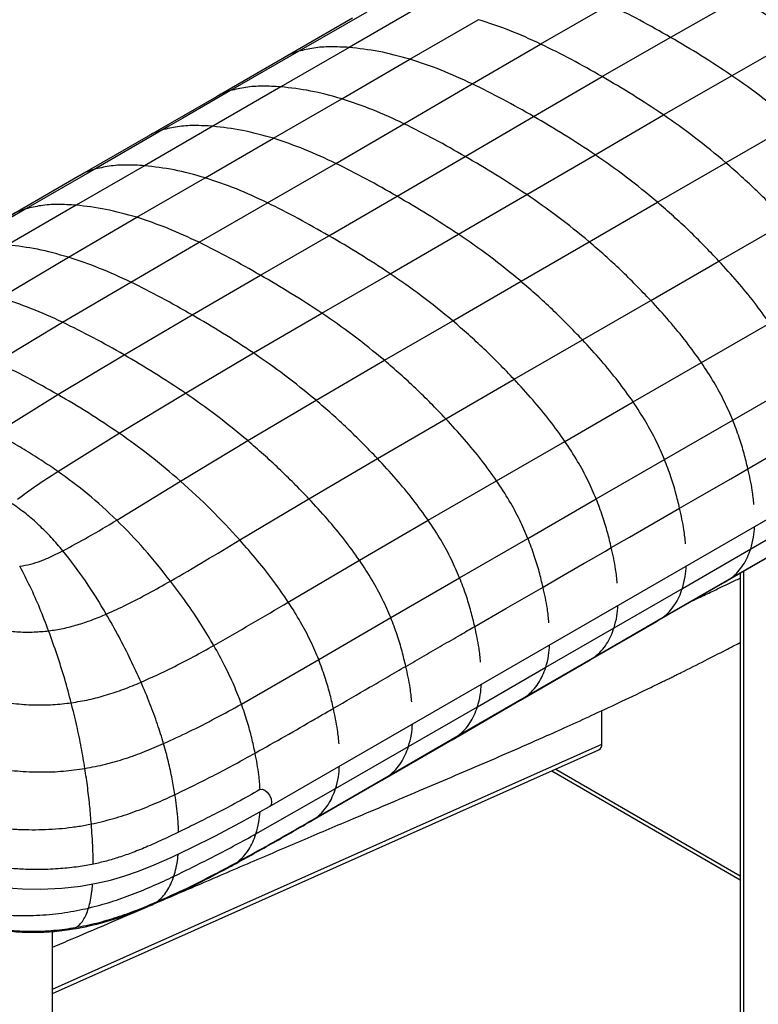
# Paper-space layout '_Isometric' of a CAD drawing. Header units: millimetres. Extents: x -373 to 687, y -154 to 896.
# Tile 10 of 15: x 262 to 451, y 133 to 385. Entities that reach past the tile are written whole.
import ezdxf

# ---------------------------------------------------------------- set-up
doc = ezdxf.new("R2010")
doc.units = ezdxf.units.MM

psp = doc.layouts.new('_Isometric')

# ---------------------------------------------------------------- linework, layer by layer
at = {"color": 7, "linetype": 'Continuous', "lineweight": 25}
for p, q in [((413.06, 389.34), (395.48, 379.26)), ((446.38, 390.93), (428.84, 380.95)), ((350.83, 387.47), (333.38, 377.4)), ((363.8, 388.47), (346.31, 378.38)), ((347.21, 385.91), (329.75, 375.83)), ((361.93, 375.35), (379.46, 385.5)), ((377.92, 369.05), (395.48, 379.26)), ((428.84, 380.95), (411.26, 370.89)), ((462.12, 381.16), (444.6, 371.13)), ((333.38, 377.4), (315.9, 367.31)), ((346.31, 378.38), (328.82, 368.27)), ((329.75, 375.83), (312.27, 365.74)), ((344.42, 365.19), (361.93, 375.35)), ((325.9, 183.61), (649.46, 370.39)), ((360.4, 358.81), (377.92, 369.05)), ((393.68, 360.66), (411.26, 370.89)), ((444.6, 371.13), (427.04, 361.05)), ((328.82, 368.27), (311.31, 358.16)), ((312.25, 365.73), (294.74, 355.63)), ((326.89, 355.06), (344.42, 365.19)), ((342.88, 348.64), (360.4, 358.81)), ((376.14, 350.38), (393.68, 360.66)), ((409.46, 350.85), (427.04, 361.05)), ((460.59, 358.89), (443.06, 348.78)), ((298.39, 357.2), (280.86, 347.08)), ((311.31, 358.16), (293.78, 348.04)), ((294.76, 355.63), (277.23, 345.52)), ((309.37, 344.93), (326.9, 355.06)), ((325.35, 338.52), (342.88, 348.64)), ((358.62, 340.2), (376.14, 350.38)), ((391.91, 340.62), (409.46, 350.85)), ((425.52, 338.64), (443.06, 348.78)), ((280.86, 347.08), (263.33, 336.96)), ((293.78, 348.04), (276.24, 337.9)), ((277.23, 345.52), (259.68, 335.38)), ((291.83, 334.79), (309.37, 344.93)), ((307.81, 328.38), (325.35, 338.52)), ((341.09, 330.07), (358.62, 340.2)), ((374.38, 330.46), (391.91, 340.62)), ((407.98, 328.5), (425.52, 338.64)), ((263.33, 336.96), (245.8, 326.81)), ((276.24, 337.9), (258.7, 327.7)), ((274.27, 324.56), (291.83, 334.79)), ((441.24, 323.58), (458.73, 333.67)), ((323.56, 319.94), (341.09, 330.07)), ((356.85, 320.33), (374.38, 330.46)), ((390.45, 318.37), (407.98, 328.5)), ((290.26, 318.18), (307.81, 328.38)), ((256.76, 314.17), (274.27, 324.56)), ((423.74, 313.48), (441.24, 323.58)), ((306.01, 309.76), (323.56, 319.94)), ((339.31, 310.2), (356.85, 320.33)), ((372.92, 308.24), (390.45, 318.37)), ((272.76, 307.88), (290.26, 318.18)), ((436.76, 297.54), (471.69, 317.7)), ((406.22, 303.36), (423.74, 313.48)), ((288.54, 299.52), (306.01, 309.76)), ((321.77, 299.99), (339.31, 310.2)), ((355.38, 298.11), (372.92, 308.24)), ((255.72, 297.63), (272.76, 307.88)), ((388.7, 293.24), (406.22, 303.36)), ((271.54, 289.32), (288.54, 299.52)), ((304.3, 289.67), (321.77, 299.99)), ((337.83, 287.87), (355.38, 298.11)), ((419.25, 287.43), (436.76, 297.54)), ((371.16, 283.11), (388.7, 293.24)), ((444.8, 282.77), (462.29, 292.87)), ((255.69, 279.47), (271.54, 289.32)), ((287.29, 279.4), (304.3, 289.67)), ((320.31, 277.49), (337.83, 287.87)), ((401.72, 277.31), (419.25, 287.43)), ((353.6, 272.91), (371.16, 283.11)), ((427.28, 272.66), (444.8, 282.77)), ((271.56, 269.59), (287.29, 279.4)), ((303.08, 267.08), (320.31, 277.49)), ((384.19, 267.19), (401.72, 277.31)), ((336.01, 262.59), (353.6, 272.91)), ((409.75, 262.54), (427.28, 272.66)), ((286.69, 257.11), (303.08, 267.08)), ((366.64, 257.05), (384.19, 267.19)), ((318.25, 252.01), (336.01, 262.59)), ((392.22, 252.42), (409.75, 262.54)), ((449.41, 249.71), (466.96, 259.84)), ((348.99, 246.8), (366.64, 257.05)), ((374.69, 242.3), (392.22, 252.42)), ((442.87, 241.26), (460.42, 251.39)), ((444.47, 242.3), (462.01, 252.43)), ((431.87, 239.59), (449.41, 249.71)), ((330.72, 236.08), (348.99, 246.8)), ((446.72, 243.48), (446.72, 14.7)), ((447.6, 243.99), (447.6, 13.47)), ((357.01, 232.08), (374.69, 242.3)), ((425.34, 231.14), (442.88, 241.26)), ((426.93, 232.17), (444.47, 242.3)), ((442.86, 241.29), (444.47, 242.3)), ((414.34, 229.47), (431.87, 239.59)), ((338.51, 221.31), (357.01, 232.08)), ((407.8, 221.01), (425.34, 231.13)), ((409.4, 222.05), (426.93, 232.17)), ((425.32, 231.16), (426.93, 232.17)), ((396.81, 219.34), (414.34, 229.47)), ((318.69, 209.9), (338.51, 221.31)), ((390.28, 210.9), (407.81, 221.02)), ((391.87, 211.93), (409.4, 222.05)), ((407.79, 221.04), (409.4, 222.05)), ((379.28, 209.22), (396.81, 219.34)), ((372.74, 200.77), (390.27, 210.89)), ((374.33, 201.81), (391.87, 211.93)), ((390.26, 210.92), (391.87, 211.93)), ((361.57, 199.01), (379.28, 209.22)), ((411.18, 199.58), (411.18, 208.22)), ((270.17, 136.73), (411.18, 199.58)), ((354.94, 190.5), (372.74, 200.77)), ((356.64, 191.6), (374.33, 201.81)), ((372.73, 200.8), (374.33, 201.81)), ((270.17, 135.62), (410.46, 198.15)), ((342.85, 188.21), (361.57, 199.01)), ((398.36, 192.75), (446.72, 164.84)), ((399.35, 193.19), (446.72, 165.85)), ((336.27, 179.73), (355.05, 190.56)), ((337.96, 180.83), (356.64, 191.6)), ((355.03, 190.59), (356.64, 191.6)), ((322.42, 176.62), (342.85, 188.21)), ((336.37, 179.82), (337.96, 180.83)), ((316.03, 168.35), (317.69, 169.39)), ((274.59, 152.05), (276.13, 152.58)), ((270.17, -132.26), (270.17, 151.57))]:
    psp.add_line(p, q, dxfattribs=at)
at = {"color": 7, "linetype": 'Continuous', "lineweight": 25, "flags": 128}
for points in [[(315.9, 367.31), (308.95, 363.3), (303.67, 360.25), (300.09, 358.18), (298.39, 357.2)], [(448.69, 270.28), (453.37, 272.98), (458.05, 275.68), (466.22, 280.4)], [(431.16, 260.16), (434.7, 262.2), (441.7, 266.24), (444.27, 267.73), (448.69, 270.28)], [(413.63, 250.04), (418.31, 252.74), (422.99, 255.44), (431.16, 260.16)], [(396.1, 239.92), (399.76, 242.03), (406.69, 246.04), (407.78, 246.66), (412.12, 249.17), (413.63, 250.04)], [(378.57, 229.8), (381.22, 231.33), (386.53, 234.4), (391.32, 237.16), (396.1, 239.92)], [(323.41, 187.95), (323.98, 188.06), (324.65, 187.82)], [(324.65, 187.82), (325.33, 187.27), (325.9, 186.5), (326.29, 185.62), (326.42, 184.76), (326.29, 184.05), (325.9, 183.61), (325.9, 183.61)], [(257.56, 162.87), (262.47, 162.53), (267.2, 162.46), (272.59, 162.7), (277.35, 163.21), (281.5, 163.92), (285.06, 164.74), (288.46, 165.73), (292.22, 167.02), (296.3, 168.66), (300.79, 170.67), (305.97, 173.15), (311.85, 176.06), (318.47, 179.5), (325.9, 183.61), (325.9, 183.61)]]:
    psp.add_lwpolyline(points, dxfattribs=at)
at = {"color": 7, "linetype": 'Continuous', "lineweight": 25}
psp.add_arc((409.78, 199.39), 1.42, 298.9505, 7.7827, dxfattribs=at)
for points, knots in [([(280.81, 426.41), (278.54, 426.49), (275.13, 426.63), (270.4, 426.31), (262.44, 425.17), (249.98, 422.79), (232.99, 419.07), (215.8, 414.61), (197.14, 408.74), (177.12, 401.77), (155.74, 393.74), (134.26, 385.11), (112.73, 376.17), (91.14, 366.9), (69.52, 357.06), (47.87, 346.56), (28.61, 336.6), (11.75, 327.64), (-2.7, 319.75), (-15.33, 312.3), (-26.11, 305.48), (-35.05, 299.51), (-43.94, 293.11), (-52.75, 286.17), (-60.87, 279.11), (-68.27, 271.94), (-74.97, 264.79), (-81.58, 257.37), (-87.59, 250.27), (-92.87, 243.36), (-97.19, 236.58), (-100.36, 230.63), (-102.58, 225.77), (-104.19, 221.78), (-105.61, 217.48), (-106.53, 213.59), (-106.64, 211.41), (-106.67, 210.66)], [0, 0, 0, 0, 0.018868, 0.028333, 0.037802, 0.081163, 0.12453, 0.168097, 0.211669, 0.264639, 0.317619, 0.370595, 0.423736, 0.476878, 0.530012, 0.582964, 0.635916, 0.671229, 0.706541, 0.741835, 0.763685, 0.785587, 0.807471, 0.829303, 0.851094, 0.86878, 0.88647, 0.90439, 0.922302, 0.936084, 0.950082, 0.963877, 0.97092, 0.977961, 0.986554, 0.99535, 1, 1, 1, 1]), ([(428.84, 380.95), (426.22, 382.45), (420.95, 385.45), (415.7, 388.04), (413.06, 389.34)], [0, 0, 0, 0, 0.497587, 1, 1, 1, 1]), ([(462.12, 381.16), (459.49, 382.89), (454.25, 386.34), (449, 389.41), (446.38, 390.93)], [0, 0, 0, 0, 0.502511, 1, 1, 1, 1]), ([(395.48, 379.26), (392.81, 380.48), (387.43, 382.93), (382.13, 384.64), (379.46, 385.5)], [0, 0, 0, 0, 0.495112, 1, 1, 1, 1]), ([(411.26, 370.89), (408.64, 372.39), (403.37, 375.39), (398.12, 377.97), (395.48, 379.26)], [0, 0, 0, 0, 0.497638, 1, 1, 1, 1]), ([(444.6, 371.13), (441.96, 372.88), (436.72, 376.35), (431.46, 379.42), (428.84, 380.95)], [0, 0, 0, 0, 0.502408, 1, 1, 1, 1]), ([(333.38, 377.4), (332.23, 377.04), (330.96, 376.64), (329.88, 375.88), (329.76, 375.8)], [0, 0, 0, 0, 0.895962, 1, 1, 1, 1]), ([(346.31, 378.38), (344.72, 378.46), (341.63, 378.62), (337.27, 378.35), (334.65, 377.71), (333.38, 377.4)], [0, 0, 0, 0, 0.351951, 0.686512, 1, 1, 1, 1]), ([(361.93, 375.35), (359.25, 376.08), (353.94, 377.54), (348.84, 378.1), (346.31, 378.38)], [0, 0, 0, 0, 0.5039812, 1, 1, 1, 1]), ([(377.92, 369.05), (375.26, 370.28), (369.88, 372.75), (364.6, 374.48), (361.93, 375.35)], [0, 0, 0, 0, 0.495065, 1, 1, 1, 1]), ([(393.68, 360.66), (391.06, 362.15), (385.8, 365.16), (380.56, 367.75), (377.92, 369.05)], [0, 0, 0, 0, 0.497587, 1, 1, 1, 1]), ([(427.04, 361.05), (424.4, 362.8), (419.15, 366.28), (413.88, 369.36), (411.26, 370.89)], [0, 0, 0, 0, 0.50236, 1, 1, 1, 1]), ([(460.59, 358.89), (457.92, 361.11), (452.64, 365.51), (447.26, 369.27), (444.6, 371.13)], [0, 0, 0, 0, 0.50493, 1, 1, 1, 1]), ([(315.9, 367.31), (314.76, 366.95), (313.48, 366.54), (312.39, 365.78), (312.27, 365.7)], [0, 0, 0, 0, 0.891854, 1, 1, 1, 1]), ([(328.82, 368.27), (327.23, 368.36), (324.14, 368.53), (319.8, 368.26), (317.17, 367.62), (315.9, 367.31)], [0, 0, 0, 0, 0.351939, 0.686514, 1, 1, 1, 1]), ([(344.42, 365.19), (341.74, 365.94), (336.43, 367.42), (331.34, 367.99), (328.82, 368.27)], [0, 0, 0, 0, 0.503974, 1, 1, 1, 1]), ([(360.4, 358.81), (357.73, 360.05), (352.35, 362.55), (347.08, 364.31), (344.42, 365.19)], [0, 0, 0, 0, 0.494983, 1, 1, 1, 1]), ([(376.14, 350.38), (373.53, 351.88), (368.27, 354.88), (363.03, 357.5), (360.4, 358.81)], [0, 0, 0, 0, 0.4974863, 1, 1, 1, 1]), ([(409.46, 350.85), (406.82, 352.59), (401.57, 356.06), (396.3, 359.13), (393.68, 360.66)], [0, 0, 0, 0, 0.502408, 1, 1, 1, 1]), ([(443.06, 348.78), (440.39, 351.01), (435.09, 355.41), (429.71, 359.18), (427.04, 361.05)], [0, 0, 0, 0, 0.50489, 1, 1, 1, 1]), ([(298.39, 357.2), (297.25, 356.84), (295.97, 356.44), (294.89, 355.68), (294.78, 355.6)], [0, 0, 0, 0, 0.895959, 1, 1, 1, 1]), ([(311.31, 358.16), (309.72, 358.25), (306.63, 358.42), (302.29, 358.15), (299.66, 357.51), (298.39, 357.2)], [0, 0, 0, 0, 0.3519451, 0.6865169, 1, 1, 1, 1]), ([(326.9, 355.06), (324.22, 355.81), (318.91, 357.29), (313.83, 357.87), (311.31, 358.16)], [0, 0, 0, 0, 0.5039768, 1, 1, 1, 1]), ([(342.88, 348.64), (340.21, 349.89), (334.83, 352.4), (329.56, 354.16), (326.9, 355.06)], [0, 0, 0, 0, 0.494951, 1, 1, 1, 1]), ([(358.62, 340.2), (356, 341.69), (350.75, 344.7), (345.51, 347.33), (342.88, 348.64)], [0, 0, 0, 0, 0.497445, 1, 1, 1, 1]), ([(391.91, 340.62), (389.27, 342.35), (384.02, 345.79), (378.76, 348.86), (376.14, 350.38)], [0, 0, 0, 0, 0.502511, 1, 1, 1, 1]), ([(425.52, 338.64), (422.84, 340.86), (417.53, 345.24), (412.13, 348.99), (409.46, 350.85)], [0, 0, 0, 0, 0.50493, 1, 1, 1, 1]), ([(458.73, 333.67), (456.19, 336.33), (451.08, 341.68), (445.75, 346.4), (443.06, 348.78)], [0, 0, 0, 0, 0.496017, 1, 1, 1, 1]), ([(280.86, 347.08), (279.72, 346.72), (278.44, 346.32), (277.36, 345.56), (277.25, 345.48)], [0, 0, 0, 0, 0.8961468, 1, 1, 1, 1]), ([(293.78, 348.04), (292.19, 348.13), (289.1, 348.3), (284.76, 348.03), (282.13, 347.39), (280.86, 347.08)], [0, 0, 0, 0, 0.35195, 0.68652, 1, 1, 1, 1]), ([(309.37, 344.93), (306.69, 345.68), (301.38, 347.17), (296.3, 347.75), (293.78, 348.04)], [0, 0, 0, 0, 0.503973, 1, 1, 1, 1]), ([(325.35, 338.52), (322.69, 339.76), (317.3, 342.27), (312.03, 344.04), (309.37, 344.93)], [0, 0, 0, 0, 0.494946, 1, 1, 1, 1]), ([(341.09, 330.07), (338.48, 331.57), (333.22, 334.57), (327.98, 337.2), (325.35, 338.52)], [0, 0, 0, 0, 0.497437, 1, 1, 1, 1]), ([(374.38, 330.46), (371.74, 332.18), (366.49, 335.61), (361.23, 338.68), (358.62, 340.2)], [0, 0, 0, 0, 0.502555, 1, 1, 1, 1]), ([(407.98, 328.5), (405.3, 330.7), (399.98, 335.06), (394.58, 338.78), (391.91, 340.62)], [0, 0, 0, 0, 0.505009, 1, 1, 1, 1]), ([(441.24, 323.58), (438.7, 326.23), (433.57, 331.57), (428.21, 336.27), (425.52, 338.64)], [0, 0, 0, 0, 0.496018, 1, 1, 1, 1]), ([(263.33, 336.96), (262.19, 336.6), (260.91, 336.2), (259.82, 335.43), (259.7, 335.35)], [0, 0, 0, 0, 0.892168, 1, 1, 1, 1]), ([(276.24, 337.9), (274.66, 337.99), (271.57, 338.17), (267.23, 337.91), (264.6, 337.27), (263.33, 336.96)], [0, 0, 0, 0, 0.351944, 0.686516, 1, 1, 1, 1]), ([(291.83, 334.79), (289.15, 335.54), (283.84, 337.03), (278.76, 337.62), (276.24, 337.9)], [0, 0, 0, 0, 0.503985, 1, 1, 1, 1]), ([(307.81, 328.38), (305.15, 329.63), (299.77, 332.14), (294.49, 333.9), (291.83, 334.79)], [0, 0, 0, 0, 0.4949645, 1, 1, 1, 1]), ([(356.85, 320.33), (354.21, 322.06), (348.96, 325.49), (343.71, 328.55), (341.09, 330.07)], [0, 0, 0, 0, 0.502561, 1, 1, 1, 1]), ([(390.45, 318.37), (387.76, 320.56), (382.45, 324.91), (377.05, 328.62), (374.38, 330.46)], [0, 0, 0, 0, 0.505047, 1, 1, 1, 1]), ([(423.74, 313.48), (421.19, 316.12), (416.05, 321.45), (410.68, 326.14), (407.98, 328.5)], [0, 0, 0, 0, 0.496025, 1, 1, 1, 1]), ([(274.27, 324.56), (271.6, 325.31), (266.3, 326.8), (261.22, 327.4), (258.7, 327.7)], [0, 0, 0, 0, 0.504041, 1, 1, 1, 1]), ([(323.56, 319.94), (320.94, 321.44), (315.69, 324.44), (310.45, 327.07), (307.81, 328.38)], [0, 0, 0, 0, 0.4974491, 1, 1, 1, 1]), ([(290.26, 318.18), (287.59, 319.41), (282.21, 321.91), (276.94, 323.67), (274.27, 324.56)], [0, 0, 0, 0, 0.495092, 1, 1, 1, 1]), ([(454.23, 307.63), (452.96, 309.41), (450.33, 313.09), (445.96, 318.39), (442.84, 321.82), (441.24, 323.58)], [0, 0, 0, 0, 0.31349, 0.648044, 1, 1, 1, 1]), ([(339.31, 310.2), (336.67, 311.92), (331.43, 315.36), (326.17, 318.42), (323.56, 319.94)], [0, 0, 0, 0, 0.502546, 1, 1, 1, 1]), ([(372.92, 308.24), (370.23, 310.44), (364.92, 314.79), (359.52, 318.5), (356.85, 320.33)], [0, 0, 0, 0, 0.50505, 1, 1, 1, 1]), ([(406.22, 303.36), (403.67, 306), (398.52, 311.33), (393.15, 316.01), (390.45, 318.37)], [0, 0, 0, 0, 0.4960248, 1, 1, 1, 1]), ([(306.01, 309.76), (303.4, 311.26), (298.14, 314.26), (292.89, 316.87), (290.26, 318.18)], [0, 0, 0, 0, 0.497556, 1, 1, 1, 1]), ([(272.76, 307.88), (270.09, 309.1), (264.71, 311.55), (259.42, 313.29), (256.76, 314.17)], [0, 0, 0, 0, 0.49538, 1, 1, 1, 1]), ([(436.76, 297.54), (435.48, 299.32), (432.85, 303), (428.47, 308.3), (425.34, 311.72), (423.74, 313.48)], [0, 0, 0, 0, 0.313488, 0.648057, 1, 1, 1, 1]), ([(321.77, 299.99), (319.13, 301.72), (313.89, 305.17), (308.63, 308.23), (306.01, 309.76)], [0, 0, 0, 0, 0.502442, 1, 1, 1, 1]), ([(355.38, 298.11), (352.69, 300.3), (347.38, 304.65), (341.98, 308.36), (339.31, 310.2)], [0, 0, 0, 0, 0.505034, 1, 1, 1, 1]), ([(388.7, 293.24), (386.14, 295.88), (380.99, 301.21), (375.62, 305.89), (372.92, 308.24)], [0, 0, 0, 0, 0.496029, 1, 1, 1, 1]), ([(288.54, 299.52), (285.92, 301.01), (280.65, 304.01), (275.39, 306.58), (272.76, 307.88)], [0, 0, 0, 0, 0.497777, 1, 1, 1, 1]), ([(419.25, 287.43), (417.97, 289.21), (415.34, 292.89), (410.96, 298.19), (407.83, 301.61), (406.22, 303.36)], [0, 0, 0, 0, 0.3134838, 0.6480465, 1, 1, 1, 1]), ([(304.3, 289.67), (301.67, 291.42), (296.42, 294.9), (291.16, 297.98), (288.54, 299.52)], [0, 0, 0, 0, 0.5022209, 1, 1, 1, 1]), ([(337.83, 287.87), (335.14, 290.06), (329.83, 294.41), (324.44, 298.14), (321.77, 299.99)], [0, 0, 0, 0, 0.504904, 1, 1, 1, 1]), ([(371.16, 283.11), (368.6, 285.75), (363.45, 291.07), (358.09, 295.75), (355.38, 298.11)], [0, 0, 0, 0, 0.496019, 1, 1, 1, 1]), ([(271.54, 289.32), (268.91, 290.81), (263.64, 293.8), (258.37, 296.35), (255.72, 297.63)], [0, 0, 0, 0, 0.497993, 1, 1, 1, 1]), ([(444.8, 282.77), (444.11, 284.34), (442.69, 287.61), (440, 292.59), (437.87, 295.84), (436.76, 297.54)], [0, 0, 0, 0, 0.307568, 0.639157, 1, 1, 1, 1]), ([(401.72, 277.31), (400.45, 279.09), (397.81, 282.77), (393.43, 288.07), (390.3, 291.49), (388.7, 293.24)], [0, 0, 0, 0, 0.313487, 0.648052, 1, 1, 1, 1]), ([(287.29, 279.4), (284.66, 281.17), (279.43, 284.69), (274.16, 287.78), (271.54, 289.32)], [0, 0, 0, 0, 0.502002, 1, 1, 1, 1]), ([(320.31, 277.49), (317.64, 279.69), (312.34, 284.05), (306.97, 287.81), (304.3, 289.67)], [0, 0, 0, 0, 0.50462, 1, 1, 1, 1]), ([(353.6, 272.91), (351.05, 275.55), (345.89, 280.85), (340.53, 285.52), (337.83, 287.87)], [0, 0, 0, 0, 0.495961, 1, 1, 1, 1]), ([(427.28, 272.66), (426.6, 274.23), (425.18, 277.5), (422.49, 282.48), (420.36, 285.74), (419.25, 287.43)], [0, 0, 0, 0, 0.307568, 0.639156, 1, 1, 1, 1]), ([(384.19, 267.19), (382.91, 268.97), (380.28, 272.64), (375.89, 277.94), (372.76, 281.36), (371.16, 283.11)], [0, 0, 0, 0, 0.31349, 0.648054, 1, 1, 1, 1]), ([(448.69, 270.28), (448.38, 271.57), (447.73, 274.24), (446.48, 278.42), (445.37, 281.29), (444.8, 282.77)], [0, 0, 0, 0, 0.312174, 0.64501, 1, 1, 1, 1]), ([(271.56, 269.59), (271.45, 269.67), (270.02, 270.66), (267.14, 272.58), (262.89, 275.23), (259.7, 277.12), (257.99, 278.13), (257.72, 278.28)], [0, 0, 0, 0, 0.025474, 0.313905, 0.627933, 0.94216, 1, 1, 1, 1]), ([(303.08, 267.08), (300.46, 269.31), (295.27, 273.73), (289.94, 277.52), (287.29, 279.4)], [0, 0, 0, 0, 0.50435, 1, 1, 1, 1]), ([(336.01, 262.59), (333.46, 265.21), (328.33, 270.48), (323, 275.14), (320.31, 277.49)], [0, 0, 0, 0, 0.495821, 1, 1, 1, 1]), ([(409.75, 262.54), (409.07, 264.11), (407.65, 267.39), (404.97, 272.36), (402.83, 275.62), (401.72, 277.31)], [0, 0, 0, 0, 0.30757, 0.639159, 1, 1, 1, 1]), ([(366.64, 257.05), (365.37, 258.82), (362.73, 262.49), (358.34, 267.76), (355.21, 271.17), (353.6, 272.91)], [0, 0, 0, 0, 0.313523, 0.648073, 1, 1, 1, 1]), ([(431.16, 260.16), (430.85, 261.45), (430.2, 264.12), (428.95, 268.31), (427.85, 271.18), (427.28, 272.66)], [0, 0, 0, 0, 0.312174, 0.64501, 1, 1, 1, 1]), ([(261.22, 262.49), (262.76, 263.63), (266.08, 266.09), (269.64, 268.37), (271.56, 269.59)], [0, 0, 0, 0, 0.461623, 1, 1, 1, 1]), ([(286.69, 257.11), (284.24, 259.39), (279.39, 263.92), (274.16, 267.71), (271.56, 269.59)], [0, 0, 0, 0, 0.503883, 1, 1, 1, 1]), ([(450.22, 261.15), (450.11, 262.35), (449.82, 265.31), (449.11, 268.43), (448.69, 270.28)], [0, 0, 0, 0, 0.403602, 1, 1, 1, 1]), ([(318.25, 252.01), (315.81, 254.66), (310.88, 260), (305.69, 264.71), (303.08, 267.08)], [0, 0, 0, 0, 0.495703, 1, 1, 1, 1]), ([(392.22, 252.42), (391.54, 253.99), (390.12, 257.26), (387.43, 262.24), (385.3, 265.49), (384.19, 267.19)], [0, 0, 0, 0, 0.307577, 0.639169, 1, 1, 1, 1]), ([(272.86, 249.23), (271.88, 250.38), (269.94, 252.65), (266.79, 255.8), (263.47, 258.73), (261.04, 260.46), (259.84, 261.32)], [0, 0, 0, 0, 0.253147, 0.500142, 0.750962, 1, 1, 1, 1]), ([(348.99, 246.8), (347.72, 248.57), (345.09, 252.22), (340.72, 257.47), (337.6, 260.85), (336.01, 262.59)], [0, 0, 0, 0, 0.313585, 0.648065, 1, 1, 1, 1]), ([(413.63, 250.04), (413.32, 251.33), (412.67, 254), (411.42, 258.19), (410.32, 261.06), (409.75, 262.54)], [0, 0, 0, 0, 0.312174, 0.64501, 1, 1, 1, 1]), ([(432.69, 251.03), (432.57, 252.22), (432.28, 255.19), (431.58, 258.3), (431.16, 260.16)], [0, 0, 0, 0, 0.4035771, 1, 1, 1, 1]), ([(272.86, 249.23), (275.03, 250.41), (279.79, 252.98), (284.26, 255.66), (286.69, 257.11)], [0, 0, 0, 0, 0.458597, 1, 1, 1, 1]), ([(300.48, 241.47), (298.29, 244.23), (293.89, 249.78), (289.1, 254.66), (286.69, 257.11)], [0, 0, 0, 0, 0.496843, 1, 1, 1, 1]), ([(374.69, 242.3), (374, 243.87), (372.59, 247.14), (369.9, 252.11), (367.76, 255.36), (366.64, 257.05)], [0, 0, 0, 0, 0.307656, 0.639253, 1, 1, 1, 1]), ([(449.41, 249.71), (449.69, 250.7), (450.19, 252.49), (450.34, 254.56), (450.4, 255.48)], [0, 0, 0, 0, 0.553877, 1, 1, 1, 1]), ([(300.48, 241.47), (303.43, 243.19), (309.43, 246.68), (315.28, 250.22), (318.25, 252.01)], [0, 0, 0, 0, 0.492346, 1, 1, 1, 1]), ([(330.72, 236.08), (329.5, 237.86), (326.97, 241.54), (322.78, 246.84), (319.79, 250.26), (318.25, 252.01)], [0, 0, 0, 0, 0.313474, 0.647952, 1, 1, 1, 1]), ([(396.1, 239.92), (395.79, 241.21), (395.14, 243.88), (393.89, 248.07), (392.79, 250.94), (392.22, 252.42)], [0, 0, 0, 0, 0.3121831, 0.6450299, 1, 1, 1, 1]), ([(261.76, 245.27), (262.7, 245.42), (264.61, 245.74), (267.35, 246.66), (270.11, 247.84), (271.91, 248.75), (272.86, 249.23)], [0, 0, 0, 0, 0.2254454, 0.4602989, 0.7153903, 1, 1, 1, 1]), ([(284, 232.99), (282.26, 235.87), (278.81, 241.6), (274.83, 246.7), (272.86, 249.23)], [0, 0, 0, 0, 0.5039184, 1, 1, 1, 1]), ([(415.15, 240.91), (415.04, 242.1), (414.75, 245.07), (414.05, 248.18), (413.63, 250.04)], [0, 0, 0, 0, 0.403554, 1, 1, 1, 1]), ([(444.47, 242.3), (445.03, 242.78), (446.15, 243.73), (447.5, 245.53), (448.61, 247.49), (449.15, 248.98), (449.41, 249.71)], [0, 0, 0, 0, 0.264112, 0.518526, 0.763736, 1, 1, 1, 1]), ([(269.2, 228.7), (268.46, 230.63), (266.97, 234.5), (264.52, 240.04), (262.68, 243.54), (261.76, 245.27)], [0, 0, 0, 0, 0.33537, 0.671444, 1, 1, 1, 1]), ([(357.01, 232.08), (356.33, 233.65), (354.92, 236.92), (352.23, 241.88), (350.1, 245.12), (348.99, 246.8)], [0, 0, 0, 0, 0.307808, 0.639401, 1, 1, 1, 1]), ([(431.87, 239.59), (432.15, 240.58), (432.65, 242.37), (432.8, 244.44), (432.87, 245.36)], [0, 0, 0, 0, 0.553841, 1, 1, 1, 1]), ([(284, 232.99), (285.77, 233.79), (289.48, 235.48), (294.93, 238.35), (298.59, 240.4), (300.48, 241.47)], [0, 0, 0, 0, 0.305451, 0.640589, 1, 1, 1, 1]), ([(311.6, 224.94), (310.5, 226.78), (308.24, 230.57), (304.52, 236.07), (301.85, 239.64), (300.48, 241.47)], [0, 0, 0, 0, 0.313278, 0.647902, 1, 1, 1, 1]), ([(378.57, 229.8), (378.26, 231.09), (377.61, 233.76), (376.36, 237.95), (375.26, 240.82), (374.69, 242.3)], [0, 0, 0, 0, 0.312209, 0.6450726, 1, 1, 1, 1]), ([(434.6, 236.48), (435.22, 236.78), (437, 237.62), (440.12, 239.1), (443.53, 240.72), (445.8, 241.8), (446.72, 242.24)], [0, 0, 0, 0, 0.155049, 0.438845, 0.772911, 1, 1, 1, 1]), ([(397.62, 230.79), (397.51, 231.98), (397.22, 234.95), (396.52, 238.06), (396.1, 239.92)], [0, 0, 0, 0, 0.403531, 1, 1, 1, 1]), ([(426.93, 232.17), (427.5, 232.66), (428.61, 233.61), (429.96, 235.4), (431.08, 237.37), (431.61, 238.86), (431.87, 239.59)], [0, 0, 0, 0, 0.2641127, 0.5185268, 0.7637352, 1, 1, 1, 1]), ([(311.6, 224.94), (314.82, 226.78), (321.27, 230.46), (327.57, 234.21), (330.72, 236.08)], [0, 0, 0, 0, 0.498472, 1, 1, 1, 1]), ([(338.51, 221.31), (337.84, 222.89), (336.46, 226.16), (333.85, 231.13), (331.79, 234.39), (330.72, 236.08)], [0, 0, 0, 0, 0.307764, 0.639339, 1, 1, 1, 1]), ([(414.34, 229.47), (414.62, 230.46), (415.12, 232.25), (415.27, 234.32), (415.34, 235.24)], [0, 0, 0, 0, 0.553805, 1, 1, 1, 1]), ([(269.2, 228.7), (270.44, 228.88), (272.96, 229.26), (276.65, 230.23), (280.36, 231.47), (282.75, 232.47), (284, 232.99)], [0, 0, 0, 0, 0.23238, 0.472189, 0.72613, 1, 1, 1, 1]), ([(292.91, 215.51), (292.03, 217.44), (290.21, 221.44), (287.25, 227.26), (285.1, 231.05), (284, 232.99)], [0, 0, 0, 0, 0.314978, 0.650205, 1, 1, 1, 1]), ([(360.89, 219.59), (360.57, 220.88), (359.93, 223.55), (358.68, 227.73), (357.58, 230.6), (357.01, 232.08)], [0, 0, 0, 0, 0.312275, 0.645171, 1, 1, 1, 1]), ([(253.34, 229.49), (254.73, 229.24), (257.41, 228.76), (261.48, 228.39), (265.4, 228.33), (267.95, 228.58), (269.2, 228.7)], [0, 0, 0, 0, 0.27439, 0.52803, 0.767528, 1, 1, 1, 1]), ([(275, 210.24), (274.45, 212.29), (273.31, 216.51), (271.38, 222.65), (269.94, 226.66), (269.2, 228.7)], [0, 0, 0, 0, 0.3195238, 0.6554904, 1, 1, 1, 1]), ([(360.89, 219.59), (362.45, 220.49), (364.79, 221.84), (367.9, 223.64), (370.24, 224.99), (372.58, 226.34), (375.36, 227.95), (377.35, 229.1), (378.57, 229.8)], [0, 0, 0, 0, 0.264626, 0.396939, 0.529252, 0.661565, 0.793878, 1, 1, 1, 1]), ([(380.09, 220.67), (379.97, 221.86), (379.69, 224.83), (378.99, 227.94), (378.57, 229.8)], [0, 0, 0, 0, 0.403509, 1, 1, 1, 1]), ([(409.4, 222.05), (409.96, 222.54), (411.08, 223.49), (412.43, 225.28), (413.54, 227.25), (414.08, 228.74), (414.34, 229.47)], [0, 0, 0, 0, 0.264112, 0.518526, 0.763736, 1, 1, 1, 1]), ([(323.41, 187.95), (321.49, 186.86), (317.86, 184.81), (312.51, 182), (307.62, 179.53), (303.19, 177.35), (298.96, 175.32), (294.92, 173.48), (290.99, 171.87), (287.43, 170.62), (284.06, 169.62), (280.59, 168.79), (276.66, 168.11), (272.08, 167.62), (267.53, 167.42), (263.18, 167.48), (259.39, 167.7), (255.91, 168.05), (253.05, 168.47), (250.8, 168.87), (248.56, 169.33), (245.86, 169.96), (242.37, 170.92), (238.53, 172.16), (234.63, 173.6), (229.73, 175.6), (224, 178.19), (214.79, 182.63), (203.32, 188.46), (192.1, 194.69), (183.41, 199.79), (176.9, 203.77), (170.29, 207.99), (164.94, 211.57), (160.97, 214.32), (158.55, 216.03), (156.41, 217.58), (154.31, 219.16), (152.04, 220.95), (149.53, 223.11), (147.46, 225.05), (146.41, 226.29), (146.1, 226.66)], [0, 0, 0, 0, 0.034773, 0.065816, 0.093757, 0.118862, 0.141248, 0.165118, 0.185615, 0.203632, 0.219228, 0.23467, 0.252273, 0.272238, 0.294713, 0.311078, 0.328391, 0.343965, 0.356651, 0.366517, 0.374339, 0.387444, 0.404287, 0.424341, 0.444517, 0.464348, 0.502134, 0.538719, 0.619683, 0.699897, 0.739981, 0.780244, 0.822606, 0.867558, 0.886329, 0.902913, 0.91729, 0.930933, 0.947847, 0.967784, 0.990586, 1, 1, 1, 1]), ([(292.91, 215.51), (295.61, 216.73), (300.22, 218.82), (306.35, 222.04), (309.85, 223.97), (311.6, 224.94)], [0, 0, 0, 0, 0.415057, 0.707388, 1, 1, 1, 1]), ([(297.36, 159.13), (300.94, 160.67), (309.13, 164.19), (321.68, 169.57), (334.79, 175.17), (346.14, 179.99), (355.92, 184.12), (364.32, 187.67), (372.57, 191.18), (380.74, 194.66), (388.9, 198.19), (396.33, 201.45), (403.19, 204.53), (409.59, 207.46), (416.52, 210.7), (421.79, 213.23), (425.12, 214.84), (426.29, 215.41), (427.32, 215.91), (428.36, 216.42), (429.41, 216.94), (430.48, 217.47), (433.24, 218.83), (437.41, 220.92), (442.46, 223.5), (445.47, 225.07), (446.72, 225.72)], [0, 0, 0, 0, 0.072354, 0.165731, 0.253968, 0.337092, 0.39462, 0.450759, 0.506007, 0.560683, 0.614999, 0.670393, 0.710077, 0.752792, 0.798898, 0.848795, 0.858629, 0.865314, 0.872088, 0.878948, 0.885894, 0.892924, 0.900036, 0.940542, 0.97541, 1, 1, 1, 1]), ([(318.69, 209.9), (318.08, 211.49), (316.8, 214.8), (314.42, 219.87), (312.57, 223.2), (311.6, 224.94)], [0, 0, 0, 0, 0.307097, 0.638585, 1, 1, 1, 1]), ([(396.81, 219.34), (397.09, 220.34), (397.59, 222.13), (397.74, 224.2), (397.8, 225.12)], [0, 0, 0, 0, 0.553769, 1, 1, 1, 1]), ([(342.29, 208.82), (341.99, 210.11), (341.36, 212.78), (340.14, 216.96), (339.06, 219.83), (338.51, 221.31)], [0, 0, 0, 0, 0.3123294, 0.6452146, 1, 1, 1, 1]), ([(342.29, 208.82), (345.39, 210.62), (349.26, 212.86), (353.91, 215.55), (357.01, 217.35), (359.34, 218.69), (360.89, 219.59)], [0, 0, 0, 0, 0.5, 0.625, 0.75, 1, 1, 1, 1]), ([(362.4, 210.45), (362.28, 211.65), (362, 214.61), (361.3, 217.73), (360.89, 219.59)], [0, 0, 0, 0, 0.403469, 1, 1, 1, 1]), ([(391.87, 211.93), (392.43, 212.42), (393.54, 213.37), (394.9, 215.16), (396.01, 217.13), (396.55, 218.61), (396.81, 219.34)], [0, 0, 0, 0, 0.264113, 0.518527, 0.763735, 1, 1, 1, 1]), ([(275, 210.24), (276.54, 210.49), (279.64, 211.01), (284.13, 212.22), (288.58, 213.72), (291.44, 214.9), (292.91, 215.51)], [0, 0, 0, 0, 0.23746, 0.48016, 0.733022, 1, 1, 1, 1]), ([(298.71, 199.76), (298.2, 201.43), (297.14, 204.88), (295.18, 210.18), (293.69, 213.68), (292.91, 215.51)], [0, 0, 0, 0, 0.306192, 0.637709, 1, 1, 1, 1]), ([(379.28, 209.22), (379.56, 210.22), (380.06, 212.01), (380.21, 214.07), (380.27, 215)], [0, 0, 0, 0, 0.553733, 1, 1, 1, 1]), ([(254.89, 210.84), (256.68, 210.55), (260.1, 209.99), (265.29, 209.65), (270.26, 209.69), (273.44, 210.06), (275, 210.24)], [0, 0, 0, 0, 0.275781, 0.529387, 0.768363, 1, 1, 1, 1]), ([(278.5, 193.4), (278.2, 195.18), (277.58, 198.9), (276.41, 204.55), (275.48, 208.29), (275, 210.24)], [0, 0, 0, 0, 0.307326, 0.639228, 1, 1, 1, 1]), ([(298.71, 199.76), (300.92, 200.78), (305.45, 202.86), (312.08, 206.28), (316.46, 208.68), (318.69, 209.9)], [0, 0, 0, 0, 0.3193818, 0.6542818, 1, 1, 1, 1]), ([(322.2, 197.33), (321.92, 198.63), (321.35, 201.31), (320.21, 205.52), (319.21, 208.41), (318.69, 209.9)], [0, 0, 0, 0, 0.3122895, 0.6450583, 1, 1, 1, 1]), ([(322.2, 197.33), (324.78, 198.77), (329.95, 201.67), (335.98, 205.16), (340.09, 207.54), (341.66, 208.45), (342.29, 208.82)], [0, 0, 0, 0, 0.381884, 0.763876, 0.905714, 1, 1, 1, 1]), ([(343.73, 199.68), (343.62, 200.87), (343.36, 203.84), (342.69, 206.96), (342.29, 208.82)], [0, 0, 0, 0, 0.403252, 1, 1, 1, 1]), ([(374.33, 201.81), (374.9, 202.3), (376.01, 203.25), (377.37, 205.04), (378.48, 207.01), (379.01, 208.49), (379.28, 209.22)], [0, 0, 0, 0, 0.264112, 0.518526, 0.763735, 1, 1, 1, 1]), ([(361.57, 199.01), (361.85, 200), (362.36, 201.79), (362.51, 203.86), (362.57, 204.78)], [0, 0, 0, 0, 0.553766, 1, 1, 1, 1]), ([(278.5, 193.4), (280.27, 193.73), (283.85, 194.41), (288.94, 195.92), (293.91, 197.7), (297.09, 199.07), (298.71, 199.76)], [0, 0, 0, 0, 0.2420313, 0.4874037, 0.7393195, 1, 1, 1, 1]), ([(301.61, 186.68), (301.39, 188.03), (300.92, 190.82), (299.97, 195.2), (299.14, 198.21), (298.71, 199.76)], [0, 0, 0, 0, 0.311957, 0.644572, 1, 1, 1, 1]), ([(301.61, 186.68), (305.06, 188.35), (312.1, 191.77), (318.79, 195.45), (322.2, 197.33)], [0, 0, 0, 0, 0.490197, 1, 1, 1, 1]), ([(323.46, 187.98), (323.38, 189.23), (323.18, 192.26), (322.56, 195.45), (322.2, 197.33)], [0, 0, 0, 0, 0.412795, 1, 1, 1, 1]), ([(356.64, 191.6), (357.21, 192.08), (358.32, 193.03), (359.67, 194.83), (360.78, 196.79), (361.31, 198.28), (361.57, 199.01)], [0, 0, 0, 0, 0.264121, 0.518545, 0.763754, 1, 1, 1, 1]), ([(254.81, 193.53), (256.91, 193.23), (260.96, 192.66), (267.1, 192.41), (272.96, 192.61), (276.67, 193.14), (278.5, 193.4)], [0, 0, 0, 0, 0.273692, 0.526601, 0.766483, 1, 1, 1, 1]), ([(280.16, 179.14), (280.03, 180.62), (279.78, 183.68), (279.23, 188.46), (278.75, 191.72), (278.5, 193.4)], [0, 0, 0, 0, 0.312176, 0.644719, 1, 1, 1, 1]), ([(342.85, 188.21), (343.13, 189.2), (343.63, 190.98), (343.79, 193.06), (343.86, 193.98)], [0, 0, 0, 0, 0.554179, 1, 1, 1, 1]), ([(337.96, 180.83), (338.52, 181.31), (339.61, 182.25), (340.95, 184.03), (342.05, 185.99), (342.58, 187.48), (342.85, 188.21)], [0, 0, 0, 0, 0.2642068, 0.5186553, 0.763832, 1, 1, 1, 1]), ([(280.16, 179.14), (282.08, 179.59), (285.94, 180.47), (291.34, 182.29), (296.57, 184.36), (299.92, 185.9), (301.61, 186.68)], [0, 0, 0, 0, 0.245107, 0.492169, 0.743425, 1, 1, 1, 1]), ([(302.55, 177.05), (302.5, 178.32), (302.39, 181.42), (301.9, 184.73), (301.61, 186.68)], [0, 0, 0, 0, 0.411798, 1, 1, 1, 1]), ([(322.42, 176.62), (322.7, 177.6), (323.2, 179.34), (323.39, 181.38), (323.47, 182.26)], [0, 0, 0, 0, 0.5656958, 1, 1, 1, 1]), ([(316.04, 168.33), (319.49, 170.23), (326.35, 174), (333.06, 177.87), (336.38, 179.79)], [0, 0, 0, 0, 0.503291, 1, 1, 1, 1]), ([(317.69, 169.39), (321.13, 171.28), (327.97, 175.05), (334.65, 178.91), (337.96, 180.83)], [0, 0, 0, 0, 0.503924, 1, 1, 1, 1]), ([(254.04, 178.48), (255.29, 178.32), (257.74, 178.01), (261.39, 177.75), (264.94, 177.65), (268.4, 177.71), (271.85, 177.92), (275.26, 178.29), (278.02, 178.72), (279.64, 179.04), (280.16, 179.14)], [0, 0, 0, 0, 0.1467194, 0.2880482, 0.4179801, 0.5479251, 0.6778762, 0.8078247, 0.9377618, 1, 1, 1, 1]), ([(280.63, 168.85), (280.63, 169.19), (280.64, 170.49), (280.52, 173.9), (280.3, 177.04), (280.16, 179.14)], [0, 0, 0, 0, 0.108419, 0.403591, 1, 1, 1, 1]), ([(301.33, 165.72), (304.88, 167.45), (312.1, 170.98), (318.94, 174.71), (322.42, 176.62)], [0, 0, 0, 0, 0.490533, 1, 1, 1, 1]), ([(317.69, 169.39), (318.22, 169.85), (319.27, 170.75), (320.56, 172.5), (321.63, 174.42), (322.16, 175.89), (322.42, 176.62)], [0, 0, 0, 0, 0.264403, 0.518911, 0.764016, 1, 1, 1, 1]), ([(296.97, 159.16), (299.27, 160.19), (303.99, 162.3), (310.85, 165.74), (315.39, 168.16), (317.69, 169.39)], [0, 0, 0, 0, 0.3201501, 0.6550851, 1, 1, 1, 1]), ([(301.33, 165.72), (301.54, 166.44), (301.95, 167.84), (302.31, 169.8), (302.41, 171.06), (302.45, 171.46)], [0, 0, 0, 0, 0.412886, 0.813357, 1, 1, 1, 1]), ([(295.25, 158.19), (297.36, 159.11), (301.89, 161.09), (308.8, 164.49), (313.54, 167), (316.04, 168.33)], [0, 0, 0, 0, 0.291269, 0.625126, 1, 1, 1, 1]), ([(279.44, 157.57), (281.39, 158.08), (285.3, 159.1), (290.81, 161.1), (296.16, 163.31), (299.6, 164.91), (301.33, 165.72)], [0, 0, 0, 0, 0.244071, 0.490829, 0.742464, 1, 1, 1, 1]), ([(296.97, 159.16), (297.45, 159.55), (298.4, 160.32), (299.58, 161.88), (300.57, 163.64), (301.08, 165.04), (301.33, 165.72)], [0, 0, 0, 0, 0.264814, 0.519503, 0.764451, 1, 1, 1, 1]), ([(279.44, 157.57), (279.61, 158.2), (279.95, 159.46), (280.27, 161.52), (280.43, 162.97), (280.47, 163.65), (280.48, 163.74)], [0, 0, 0, 0, 0.3705892, 0.7292692, 0.9635083, 1, 1, 1, 1]), ([(276.13, 152.58), (277.94, 152.94), (281.6, 153.66), (286.83, 155.23), (291.98, 157.06), (295.28, 158.45), (296.97, 159.16)], [0, 0, 0, 0, 0.239742, 0.484537, 0.737338, 1, 1, 1, 1]), ([(295.25, 158.2), (295.27, 158.21), (295.9, 158.4), (296.45, 158.79), (296.97, 159.16)], [0, 0, 0, 0, 0.043565, 1, 1, 1, 1]), ([(253.11, 156.29), (255.46, 156.05), (259.98, 155.58), (266.84, 155.65), (273.35, 156.28), (277.43, 157.14), (279.44, 157.57)], [0, 0, 0, 0, 0.271237, 0.523633, 0.764547, 1, 1, 1, 1]), ([(270.17, 147.53), (271.85, 148.24), (277.07, 150.44), (285.53, 154.06), (292.31, 156.96), (295.56, 158.36)], [0, 0, 0, 0, 0.198212, 0.615747, 1, 1, 1, 1]), ([(274.59, 152.04), (276.95, 152.47), (281.76, 153.36), (288.64, 155.53), (293.01, 157.29), (295.25, 158.19)], [0, 0, 0, 0, 0.318659, 0.649723, 1, 1, 1, 1]), ([(276.13, 152.58), (276.49, 152.82), (277.18, 153.29), (278.07, 154.41), (278.83, 155.77), (279.24, 156.98), (279.44, 157.57)], [0, 0, 0, 0, 0.264873, 0.519559, 0.764361, 1, 1, 1, 1]), ([(252.14, 152.64), (254.13, 152.31), (257.95, 151.67), (263.76, 151.3), (269.33, 151.38), (272.85, 151.82), (274.59, 152.04)], [0, 0, 0, 0, 0.271139, 0.523058, 0.763683, 1, 1, 1, 1]), ([(252.5, 152.72), (254.57, 152.41), (258.58, 151.81), (264.69, 151.54), (270.56, 151.76), (274.29, 152.31), (276.13, 152.58)], [0, 0, 0, 0, 0.271227, 0.523335, 0.764013, 1, 1, 1, 1])]:
    psp.add_open_spline(points, degree=3, knots=knots, dxfattribs=at)

doc.saveas('drawing.dxf')
